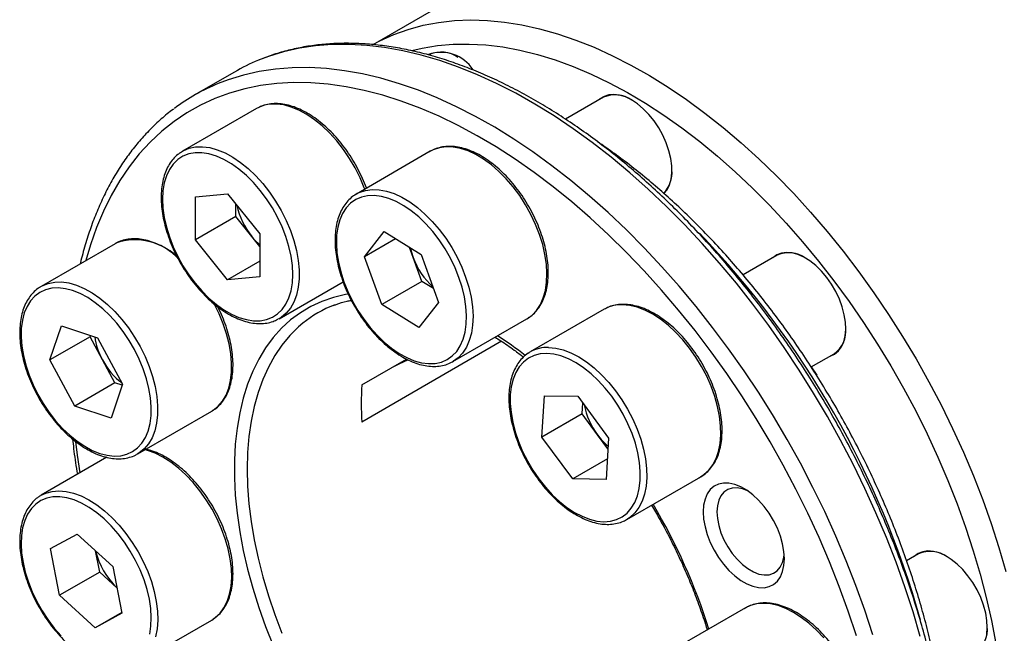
# Model space of a CAD drawing. Header units: millimetres. Extents: x 0 to 314, y 0 to 222.
# Tile 6 of 8: x 241 to 284, y 162 to 189. Entities that reach past the tile are written whole.
import ezdxf

# ---------------------------------------------------------------- set-up
doc = ezdxf.new("R2010")
doc.units = ezdxf.units.MM
doc.layers.add('OUTLINE', color=7, linetype='CONTINUOUS')

msp = doc.modelspace()

# ---------------------------------------------------------------- linework, layer by layer
at = {"layer": 'OUTLINE'}
for p, q in [((267.3016, 194.6087), (256.2623, 188.2359)), ((258.7571, 187.8026), (258.7212, 187.7819)), ((250.1796, 187.0337), (248.4119, 186.0132)), ((266.4011, 185.9209), (264.7347, 184.9589)), ((251.1469, 185.4301), (247.8942, 183.5523)), ((247.8003, 183.493), (247.8942, 183.5523)), ((258.791, 183.5484), (255.5383, 181.6706)), ((248.4634, 181.5492), (249.8777, 181.6757)), ((248.4634, 179.6635), (248.4634, 181.5492)), ((249.8777, 181.6757), (251.2919, 179.9164)), ((255.5383, 181.6706), (255.5734, 181.6902)), ((250.2312, 180.684), (250.2312, 181.2359)), ((250.2312, 180.684), (248.4634, 179.6635)), ((250.9383, 179.8044), (250.2312, 180.684)), ((251.2919, 179.3646), (250.9383, 179.8044)), ((251.2919, 179.9164), (251.2919, 178.0307)), ((255.8897, 178.9162), (256.7551, 180.0158)), ((256.7551, 180.0158), (258.3871, 179.0079)), ((244.9248, 179.4871), (241.6721, 177.6094)), ((244.9562, 179.5047), (244.9248, 179.4871)), ((249.8777, 177.9043), (248.4634, 179.6635)), ((257.2573, 179.7057), (255.8897, 178.9162)), ((258.0408, 178.8829), (257.8819, 179.3199)), ((256.6564, 176.8087), (255.8897, 178.9162)), ((258.4241, 177.8292), (258.0408, 178.8829)), ((258.3871, 179.0079), (259.1537, 176.9003)), ((274.0452, 178.977), (272.5472, 178.1122)), ((251.2919, 178.7207), (249.8777, 177.9043)), ((251.2919, 178.0307), (249.8777, 177.9043)), ((252.1439, 176.1909), (254.9543, 177.8133)), ((258.4241, 177.8292), (256.6564, 176.8087)), ((258.9294, 177.5171), (258.4241, 177.8292)), ((258.2884, 175.8007), (256.6564, 176.8087)), ((259.1537, 176.9003), (258.2884, 175.8007)), ((266.4351, 176.6044), (263.1824, 174.7267)), ((266.4817, 176.6301), (266.4351, 176.6044)), ((242.0582, 174.3771), (242.5629, 175.8792)), ((242.5629, 175.8792), (244.1602, 175.3491)), ((252.1439, 176.1909), (252.0911, 176.1619)), ((259.788, 174.3092), (263.0407, 176.1869)), ((263.0407, 176.1869), (263.1097, 176.2295)), ((243.826, 175.3976), (242.0582, 174.3771)), ((243.826, 175.3976), (243.8449, 175.4538)), ((244.3723, 174.3815), (243.826, 175.3976)), ((244.1602, 175.3491), (245.2529, 173.317)), ((261.9253, 175.1953), (255.7776, 171.6463)), ((275.541, 174.0671), (276.545, 174.6467)), ((243.1509, 172.3449), (242.0582, 174.3771)), ((244.9187, 173.3654), (244.3723, 174.3815)), ((255.7776, 173.2794), (257.7461, 174.4158)), ((259.8055, 174.3195), (259.788, 174.3092)), ((275.5452, 174.0696), (275.787, 173.7036)), ((244.9187, 173.3654), (243.1509, 172.3449)), ((245.2529, 173.317), (244.7482, 171.8149)), ((245.234, 173.2608), (244.9187, 173.3654)), ((263.6981, 170.985), (263.812, 172.8003)), ((263.812, 172.8003), (265.2797, 172.7797)), ((265.2797, 172.7797), (266.6335, 170.9437)), ((265.4658, 172.0055), (265.496, 172.4863)), ((244.7482, 171.8149), (243.1509, 172.3449)), ((245.9218, 170.248), (249.1745, 172.1257)), ((249.1745, 172.1257), (249.1954, 172.138)), ((265.4658, 172.0055), (263.6981, 170.985)), ((266.1427, 171.0875), (265.4658, 172.0055)), ((266.6034, 170.4628), (266.1427, 171.0875)), ((265.0519, 169.1489), (263.6981, 170.985)), ((266.6335, 170.9437), (266.5196, 169.1283)), ((245.9218, 170.248), (245.8698, 170.2194)), ((244.5666, 170.0975), (241.6721, 168.4266)), ((266.5761, 170.0289), (265.0519, 169.1489)), ((266.5196, 169.1283), (265.0519, 169.1489)), ((267.4321, 167.3652), (270.6847, 169.243)), ((241.6414, 168.4083), (241.6721, 168.4266)), ((267.4604, 167.382), (267.4321, 167.3652)), ((242.0858, 166.0902), (243.2605, 166.722)), ((243.2605, 166.722), (244.8302, 165.296)), ((242.4809, 164.0324), (242.0858, 166.0902)), ((244.2486, 165.0529), (244.0693, 165.9873)), ((280.2673, 165.8501), (279.7387, 165.5449)), ((244.2486, 165.0529), (242.4809, 164.0324)), ((245.0096, 164.3616), (244.2486, 165.0529)), ((244.8302, 165.296), (245.2253, 163.2382)), ((244.0506, 162.6064), (242.4809, 164.0324)), ((245.2173, 163.2799), (244.0506, 162.6064)), ((272.6572, 163.4776), (269.4045, 161.5998)), ((245.2253, 163.2382), (244.0506, 162.6064)), ((245.9218, 161.0651), (249.1745, 162.9429)), ((249.1745, 162.9429), (249.2415, 162.9841))]:
    msp.add_line(p, q, dxfattribs=at)
at = {"layer": 'OUTLINE', "flags": 128}
for points in [[(256.2649, 188.2369), (256.5743, 188.4029), (257.181, 188.6804), (257.8132, 188.9089), (258.4693, 189.0879), (259.1479, 189.2169), (259.8472, 189.2957), (260.5659, 189.324), (261.3021, 189.3019), (262.0542, 189.2293), (262.8205, 189.1064), (263.5992, 188.9335), (264.3885, 188.7111), (265.1866, 188.4395), (265.9916, 188.1196), (266.8017, 187.7518), (267.615, 187.3373), (268.4296, 186.8768), (269.2438, 186.3714), (270.0555, 185.8224), (270.8629, 185.2309), (271.6642, 184.5984), (272.4576, 183.9263), (273.2411, 183.2161), (274.0129, 182.4695), (274.7714, 181.6882), (275.5148, 180.874), (276.2412, 180.0288), (276.9492, 179.1545), (277.637, 178.2532), (278.303, 177.3269), (278.9457, 176.3777), (279.5637, 175.4079), (280.1555, 174.4197), (280.7197, 173.4153), (281.2551, 172.3971), (281.7604, 171.3674), (282.2344, 170.3286), (282.676, 169.2831), (283.0844, 168.2333), (283.4584, 167.1815), (283.7972, 166.1304), (284.1001, 165.0822)], [(280.3397, 162.2253), (280.0193, 163.3108), (279.6635, 164.3988), (279.273, 165.4871), (278.8487, 166.5734), (278.3914, 167.6553), (277.9021, 168.7306), (277.3818, 169.7971), (276.8317, 170.8524), (276.2529, 171.8944), (275.6466, 172.921), (275.014, 173.9298), (274.3566, 174.9188), (273.6756, 175.886), (272.9726, 176.8292), (272.249, 177.7466), (271.5063, 178.6361), (270.7461, 179.496), (269.97, 180.3243), (269.1796, 181.1194), (268.3766, 181.8796), (267.5626, 182.6033), (266.7394, 183.2889), (265.9088, 183.935), (265.0724, 184.5403), (264.232, 185.1035), (263.3894, 185.6235), (262.5463, 186.099), (261.7046, 186.5291), (260.866, 186.9129), (260.0322, 187.2497), (259.2051, 187.5386), (258.3863, 187.7791), (257.5776, 187.9707), (256.7807, 188.113), (255.9972, 188.2056), (255.2289, 188.2484), (254.4772, 188.2413), (253.7439, 188.1844), (253.0304, 188.0776), (252.3382, 187.9213), (251.6688, 187.7158), (251.2273, 187.5481)], [(257.9811, 187.978), (258.4276, 188.0824), (259.1003, 188.1935), (259.7932, 188.2545), (260.5047, 188.2651), (261.2332, 188.2255), (261.9769, 188.1356), (262.734, 187.9957), (263.5028, 187.8061), (264.2813, 187.5673), (265.0679, 187.2798), (265.8605, 186.9444), (266.6574, 186.5618), (267.4566, 186.1329), (268.2562, 185.6587), (269.0543, 185.1404), (269.849, 184.5793), (270.6385, 183.9765), (271.4208, 183.3337), (272.1942, 182.6522), (272.9567, 181.9337), (273.7065, 181.18), (274.4419, 180.3928), (275.1612, 179.574), (275.8625, 178.7255), (276.5443, 177.8493), (277.2049, 176.9476), (277.8428, 176.0225), (278.4564, 175.0761), (279.0443, 174.1108), (279.6051, 173.1287), (280.1375, 172.1323), (280.6401, 171.124), (281.1118, 170.106), (281.5515, 169.0809), (281.9581, 168.051), (282.3307, 167.0188), (282.6684, 165.9868), (282.9703, 164.9574), (283.2358, 163.9331), (283.4643, 162.9163), (283.6551, 161.9094)], [(278.2516, 162.2903), (277.8957, 163.3783), (277.5052, 164.4666), (277.0809, 165.5529), (276.6236, 166.6348), (276.1343, 167.7101), (275.6141, 168.7766), (275.064, 169.8319), (274.4851, 170.8739), (273.8788, 171.9004), (273.2463, 172.9093), (272.5888, 173.8983), (271.9079, 174.8655), (271.2049, 175.8087), (270.4812, 176.7261), (269.7385, 177.6156), (268.9783, 178.4755), (268.2022, 179.3038), (267.4118, 180.0989), (266.6088, 180.8591), (265.7948, 181.5827), (264.9717, 182.2684), (264.141, 182.9145), (263.3046, 183.5198), (262.4642, 184.083), (261.6216, 184.6029), (260.7786, 185.0785), (259.9368, 185.5086), (259.0982, 185.8924), (258.2645, 186.2292), (257.4373, 186.5181), (256.6186, 186.7586), (255.8099, 186.9502), (255.0129, 187.0925), (254.2295, 187.1851), (253.4611, 187.2279), (252.7095, 187.2208), (251.9761, 187.1639), (251.2626, 187.0571), (250.5704, 186.9008), (249.9011, 186.6953), (249.4596, 186.5276)], [(277.5296, 162.2516), (277.1706, 163.3347), (276.7766, 164.4177), (276.3486, 165.4982), (275.8875, 166.574), (275.3943, 167.6427), (274.87, 168.7019), (274.3158, 169.7495), (273.7329, 170.783), (273.1225, 171.8003), (272.486, 172.7992), (271.8248, 173.7776), (271.1402, 174.7332), (270.4338, 175.664), (269.7071, 176.568), (268.9616, 177.4433), (268.1991, 178.2879), (267.421, 179.1), (266.6292, 179.8779), (265.8253, 180.6199), (265.0111, 181.3244), (264.1883, 181.9898), (263.3588, 182.6147), (262.5243, 183.1977), (261.6865, 183.7377), (260.8475, 184.2334), (260.0088, 184.6837), (259.1725, 185.0876), (258.3402, 185.4444), (257.5138, 185.7532), (256.6951, 186.0134), (255.8858, 186.2243), (255.0878, 186.3856), (254.3026, 186.4968), (253.5321, 186.5578), (252.7779, 186.5685), (252.0416, 186.5287), (251.3249, 186.4385), (250.6292, 186.2983), (249.9561, 186.1082), (249.3071, 185.8687), (248.6835, 185.5803), (248.0867, 185.2436), (247.518, 184.8594), (246.9786, 184.4285), (246.4697, 183.9518), (245.9924, 183.4304), (245.5477, 182.8653), (245.1366, 182.2579), (244.76, 181.6094), (244.4187, 180.9212), (244.1135, 180.1948), (243.8449, 179.4318), (243.6437, 178.7475)], [(269.0671, 181.6892), (269.2025, 181.8561), (269.3108, 182.071), (269.3825, 182.3224), (269.4162, 182.6048), (269.411, 182.912), (269.3671, 183.2374), (269.2854, 183.5739), (269.1677, 183.9141), (269.0166, 184.2506), (268.8354, 184.5761), (268.628, 184.8836), (268.399, 185.1662), (268.1532, 185.4179), (267.8961, 185.6332), (267.6334, 185.8074), (267.3706, 185.9366), (267.1135, 186.0181), (266.8677, 186.0502), (266.6387, 186.032), (266.4313, 185.964), (266.2501, 185.8477), (266.2062, 185.8084)], [(251.214, 185.4664), (251.1773, 185.4471), (251.1469, 185.4301)], [(255.9109, 181.8857), (255.8885, 181.9452), (255.703, 182.3856), (255.4858, 182.8177), (255.2398, 183.2359), (254.968, 183.6348), (254.6742, 184.009), (254.3621, 184.3538), (254.0357, 184.6646), (253.6995, 184.9374), (253.3576, 185.1687), (253.0146, 185.3554), (252.675, 185.4951), (252.3431, 185.5859), (252.0234, 185.6267), (251.7199, 185.617), (251.4366, 185.5569), (251.214, 185.4664)], [(247.8942, 183.5523), (247.9246, 183.5694), (248.184, 183.6791), (248.4672, 183.7393), (248.7707, 183.749), (249.0904, 183.7082), (249.4223, 183.6173), (249.7619, 183.4776), (250.1049, 183.291), (250.4468, 183.0597), (250.7831, 182.7869), (251.1094, 182.476), (251.4215, 182.1313), (251.7153, 181.757), (251.9871, 181.3582), (252.2331, 180.94), (252.4503, 180.5079), (252.6358, 180.0674), (252.7872, 179.6245), (252.9025, 179.1847), (252.9803, 178.7539), (253.0194, 178.3377), (253.0194, 177.9415), (252.9803, 177.5704), (252.9025, 177.2293), (252.7872, 176.9227), (252.6358, 176.6545), (252.4503, 176.4283), (252.2331, 176.2469), (252.1439, 176.1909)], [(263.4644, 176.5574), (263.6293, 176.8097), (263.7589, 177.1018), (263.8513, 177.43), (263.9056, 177.7899), (263.9208, 178.177), (263.8969, 178.5861), (263.8341, 179.0118), (263.7332, 179.4488), (263.5957, 179.8912), (263.4232, 180.3333), (263.218, 180.7693), (262.9828, 181.1936), (262.7206, 181.6006), (262.4349, 181.985), (262.1294, 182.3418), (261.8081, 182.6663), (261.4752, 182.9544), (261.135, 183.2022), (260.7919, 183.4065), (260.4504, 183.5648), (260.115, 183.6748), (259.7901, 183.7351), (259.4798, 183.7451), (259.1882, 183.7045), (258.9192, 183.6139), (258.791, 183.5484)], [(247.0139, 181.4432), (247.0332, 181.0481), (247.0911, 180.636), (247.1866, 180.2124), (247.3185, 179.7832), (247.485, 179.354), (247.6839, 178.9307), (247.9124, 178.5191), (248.1675, 178.1246), (248.4458, 177.7526), (248.7434, 177.4083), (249.0563, 177.0961), (249.3804, 176.8203), (249.7111, 176.5847), (250.0442, 176.3925), (250.3749, 176.2461), (250.699, 176.1478), (251.0119, 176.0986), (251.3095, 176.0994), (251.5878, 176.1501), (251.8429, 176.25), (252.0714, 176.3978), (252.2703, 176.5915), (252.4368, 176.8284), (252.5687, 177.1054), (252.6642, 177.4187), (252.7221, 177.764), (252.7414, 178.1367), (252.7221, 178.5318), (252.6642, 178.944), (252.5687, 179.3675), (252.4368, 179.7968), (252.2703, 180.2259), (252.0714, 180.6492), (251.8429, 181.0609), (251.5878, 181.4553), (251.3095, 181.8273), (251.0119, 182.1717), (250.699, 182.4839), (250.3749, 182.7596), (250.0442, 182.9952), (249.7111, 183.1875), (249.3804, 183.3338), (249.0563, 183.4322), (248.7434, 183.4813), (248.4458, 183.4805), (248.1675, 183.4298), (247.9124, 183.3299), (247.6839, 183.1821), (247.485, 182.9884), (247.3185, 182.7515), (247.1866, 182.4746), (247.0911, 182.1613), (247.0332, 181.8159), (247.0139, 181.4432)], [(259.9504, 174.7538), (260.1101, 174.999), (260.2349, 175.2836), (260.3229, 175.6036), (260.3731, 175.9548), (260.3847, 176.3324), (260.3576, 176.7314), (260.2922, 177.1462), (260.1893, 177.5714), (260.0503, 178.0011), (259.8771, 178.4296), (259.6721, 178.851), (259.438, 179.2596), (259.1779, 179.65), (258.8955, 180.0168), (258.5945, 180.3552), (258.279, 180.6604), (257.9533, 180.9284), (257.6217, 181.1556), (257.2887, 181.3388), (256.9589, 181.4757), (256.6368, 181.5643), (256.3266, 181.6035), (256.0325, 181.5927), (255.7586, 181.532), (255.5085, 181.4224), (255.2857, 181.2653), (255.0931, 181.0627), (254.9333, 180.8175), (254.8086, 180.533), (254.7205, 180.2129), (254.6703, 179.8617), (254.6587, 179.4841), (254.6858, 179.0852), (254.7513, 178.6703), (254.8542, 178.2452), (254.9932, 177.8154), (255.1663, 177.387), (255.3714, 176.9656), (255.6055, 176.5569), (255.8655, 176.1665), (256.1479, 175.7997), (256.4489, 175.4614), (256.7644, 175.1562), (257.0902, 174.8882), (257.4218, 174.661), (257.7547, 174.4777), (258.0845, 174.3409), (258.4067, 174.2523), (258.7169, 174.2131), (259.0109, 174.2239), (259.2848, 174.2845), (259.5349, 174.3941), (259.7578, 174.5513), (259.9504, 174.7538)], [(255.5734, 181.6902), (255.6665, 181.7362), (255.9355, 181.8268), (256.2271, 181.8674), (256.5374, 181.8574), (256.8623, 181.797), (257.1977, 181.687), (257.5392, 181.5288), (257.8823, 181.3245), (258.2225, 181.0766), (258.5555, 180.7886), (258.8768, 180.4641), (259.1822, 180.1073), (259.4679, 179.7229), (259.7301, 179.3159), (259.9653, 178.8916), (260.1705, 178.4556), (260.343, 178.0135), (260.4805, 177.5711), (260.5814, 177.1341), (260.6442, 176.7083), (260.6681, 176.2992), (260.6529, 175.9122), (260.5987, 175.5522), (260.5062, 175.2241), (260.3766, 174.9319), (260.2117, 174.6797)], [(257.9236, 179.2942), (257.9648, 179.1216), (258.0408, 178.8829)], [(276.3501, 174.5342), (276.3759, 174.5421), (276.5711, 174.6338), (276.7381, 174.7728), (276.8733, 174.9559), (276.9738, 175.1792), (277.0373, 175.4379), (277.0624, 175.7263), (277.0487, 176.0381), (276.9964, 176.3665), (276.9067, 176.7044), (276.7814, 177.0445), (276.6234, 177.3792), (276.4361, 177.7014), (276.2236, 178.0039), (275.9904, 178.2803), (275.7417, 178.5244), (275.4829, 178.7311), (275.2196, 178.8957), (274.9576, 179.0147), (274.7025, 179.0855), (274.46, 179.1065), (274.2353, 179.0774), (274.0332, 178.9986), (273.8583, 178.872), (273.8503, 178.8644)], [(245.7838, 174.8312), (245.5469, 175.2383), (245.2845, 175.6266), (245, 175.9908), (244.6974, 176.326), (244.3806, 176.6277), (244.0541, 176.8917), (243.7222, 177.1147), (243.3894, 177.2934), (243.0601, 177.4255), (242.739, 177.5092), (242.4302, 177.5434), (242.138, 177.5276), (241.8663, 177.462), (241.6188, 177.3476), (241.3989, 177.1858), (241.2094, 176.9788), (241.0531, 176.7295), (240.9319, 176.4413), (240.8476, 176.1179), (240.8013, 175.7638), (240.7935, 175.3838), (240.8245, 174.9831), (240.8937, 174.5669), (241.0003, 174.1411), (241.1428, 173.7112), (241.3193, 173.2832), (241.5273, 172.8628), (241.7642, 172.4557), (242.0266, 172.0675), (242.3111, 171.7033), (242.6137, 171.3681), (242.9305, 171.0664), (243.257, 170.8023), (243.5889, 170.5794), (243.9217, 170.4007), (244.251, 170.2686), (244.5721, 170.1849), (244.8809, 170.1507), (245.1731, 170.1665), (245.4448, 170.232), (245.6923, 170.3465), (245.9122, 170.5083), (246.1017, 170.7152), (246.258, 170.9645), (246.3792, 171.2528), (246.4635, 171.5762), (246.5098, 171.9302), (246.5176, 172.3102), (246.4866, 172.711), (246.4174, 173.1271), (246.3108, 173.553), (246.1683, 173.9828), (245.9918, 174.4109), (245.7838, 174.8312)], [(241.6632, 177.6042), (241.7231, 177.6374), (241.9846, 177.7431), (242.2697, 177.7991), (242.5746, 177.8046), (242.8956, 177.7595), (243.2282, 177.6646), (243.5683, 177.5209), (243.9114, 177.3304), (244.253, 177.0956), (244.5886, 176.8194), (244.9139, 176.5056), (245.2246, 176.1582), (245.5168, 175.7817), (245.7865, 175.3811), (246.0303, 174.9615)], [(255.1823, 177.2711), (255.0583, 177.2495), (254.5255, 177.124), (254.0162, 176.949), (253.532, 176.7251), (253.0747, 176.4531), (252.6461, 176.1339), (252.2475, 175.7689), (251.8805, 175.3591), (251.5463, 174.9062), (251.2462, 174.4116), (250.9812, 173.8773), (250.7523, 173.3051), (250.5602, 172.697), (250.4058, 172.0553), (250.2894, 171.3822), (250.2117, 170.6801), (250.1727, 169.9516), (250.1727, 169.1992), (250.2117, 168.4257), (250.2894, 167.6338), (250.4058, 166.8264), (250.5602, 166.0063), (250.7523, 165.1765), (250.9812, 164.34), (251.2462, 163.4997), (251.5463, 162.6587), (251.8805, 161.8199)], [(249.1954, 172.138), (249.2443, 172.1687), (249.464, 172.3462), (249.6522, 172.5688), (249.8066, 172.8336), (249.9249, 173.1372), (250.0058, 173.4756), (250.0482, 173.8443), (250.0515, 174.2386), (250.0156, 174.6534), (249.9411, 175.0832), (249.8288, 175.5224), (249.6804, 175.9653), (249.4976, 176.4062), (249.283, 176.8392)], [(270.6847, 169.243), (270.8248, 169.3353), (271.0352, 169.5269), (271.2134, 169.7627), (271.3569, 170.0397), (271.4639, 170.3544), (271.5332, 170.7025), (271.5636, 171.0796), (271.5549, 171.4807), (271.5071, 171.9007), (271.421, 172.3339), (271.2975, 172.7749), (271.1383, 173.2178), (270.9456, 173.6569), (270.7217, 174.0864), (270.4696, 174.5008), (270.1927, 174.8946), (269.8944, 175.2627), (269.5788, 175.6003), (269.2499, 175.903), (268.912, 176.1669), (268.5695, 176.3885), (268.2268, 176.5649), (267.8885, 176.6939), (267.559, 176.7737), (267.2425, 176.8033)], [(263.1097, 176.2295), (263.2663, 176.3483), (263.4644, 176.5574)], [(253.1859, 175.9952), (252.9908, 175.8288), (252.611, 175.452), (252.2632, 175.0316), (251.9484, 174.5688), (251.6679, 174.0655), (251.4228, 173.5235), (251.2138, 172.9448), (251.0417, 172.3314), (250.9072, 171.6857), (250.8108, 171.0099), (250.7529, 170.3066), (250.7335, 169.5782), (250.7529, 168.8275), (250.8108, 168.0572), (250.9072, 167.2701), (251.0417, 166.4691), (251.2138, 165.6571), (251.4228, 164.8371), (251.6679, 164.012), (251.9484, 163.1849), (252.2632, 162.3587)], [(246.0303, 174.9615), (246.2449, 174.5285), (246.4277, 174.0876), (246.5761, 173.6447), (246.6884, 173.2054), (246.7629, 172.7757), (246.7988, 172.3609), (246.7955, 171.9666), (246.7531, 171.5978), (246.6723, 171.2595), (246.5539, 170.9559), (246.3996, 170.6911), (246.2113, 170.4685), (245.9916, 170.291), (245.9218, 170.248)], [(260.2117, 174.6797), (260.0136, 174.4706), (259.8055, 174.3195)], [(263.9104, 174.6613), (263.6201, 174.6406), (263.3506, 174.57), (263.1058, 174.4508), (262.8887, 174.2844), (262.7025, 174.073), (262.5496, 173.8197), (262.4321, 173.5277), (262.3515, 173.2011), (262.309, 172.8442), (262.3051, 172.4619), (262.3399, 172.0593), (262.413, 171.642), (262.5232, 171.2154), (262.6692, 170.7855), (262.849, 170.358), (263.06, 169.9387), (263.2996, 169.5333), (263.5644, 169.1472), (263.8508, 168.7857), (264.1551, 168.4536), (264.473, 168.1555), (264.8003, 167.8954), (265.1325, 167.6768), (265.4651, 167.5026), (265.7938, 167.3753), (266.1139, 167.2965), (266.4212, 167.2673), (266.7115, 167.2881), (266.981, 167.3586), (267.2258, 167.4779), (267.4429, 167.6443), (267.6291, 167.8556), (267.782, 168.1089), (267.8995, 168.4009), (267.9801, 168.7275), (268.0226, 169.0844), (268.0265, 169.4667), (267.9917, 169.8693), (267.9186, 170.2867), (267.8084, 170.7132), (267.6624, 171.1431), (267.4827, 171.5706), (267.2716, 171.9899), (267.032, 172.3954), (266.7672, 172.7815), (266.4808, 173.143), (266.1765, 173.475), (265.8586, 173.7731), (265.5313, 174.0332), (265.1991, 174.2518), (264.8665, 174.426), (264.5378, 174.5533), (264.2177, 174.6321), (263.9104, 174.6613)], [(263.1345, 174.6977), (263.1588, 174.7127), (263.1824, 174.7267)], [(263.9898, 174.9256), (264.3063, 174.8959), (264.6358, 174.8161), (264.9741, 174.6872), (265.3168, 174.5107), (265.6593, 174.2891), (265.9972, 174.0253), (266.3261, 173.7225), (266.6417, 173.3849), (266.94, 173.0168), (267.2169, 172.623), (267.469, 172.2087), (267.6929, 171.7792), (267.8856, 171.3401), (268.0448, 170.8972), (268.1683, 170.4562), (268.2544, 170.0229), (268.3022, 169.603), (268.3109, 169.2019), (268.2805, 168.8248), (268.2113, 168.4766), (268.1042, 168.162), (267.9607, 167.885), (267.7825, 167.6491), (267.5721, 167.4576), (267.4604, 167.382)], [(257.2161, 174.1098), (257.4214, 174.2067), (257.8029, 174.3869)], [(243.1919, 170.7879), (243.2647, 170.1864), (243.3769, 169.4107)], [(249.2415, 162.9841), (249.3333, 163.0494), (249.5411, 163.2447), (249.7164, 163.4841), (249.857, 163.7645), (249.9609, 164.0821), (250.0269, 164.4328), (250.0541, 164.8121), (250.0421, 165.215), (249.9912, 165.6362), (249.9018, 166.0704), (249.7753, 166.5117), (249.6133, 166.9545), (249.4178, 167.393), (249.1915, 167.8215), (248.9372, 168.2343), (248.6583, 168.6262), (248.3585, 168.9919), (248.0416, 169.3268), (247.7117, 169.6264), (247.3733, 169.8869), (247.0306, 170.1048), (246.6882, 170.2774), (246.3504, 170.4023), (246.2416, 170.4326)], [(274.363, 165.6353), (274.3431, 165.9541), (274.2837, 166.2888), (274.1862, 166.632), (274.0528, 166.9758), (273.8864, 167.3128), (273.6908, 167.6353), (273.4703, 167.9362), (273.2299, 168.2087), (272.9749, 168.4467), (272.711, 168.645), (272.4441, 168.7991), (272.1803, 168.9055), (271.9253, 168.9618), (271.6848, 168.9669), (271.4644, 168.9206), (271.2687, 168.824), (271.1024, 168.6791), (270.9689, 168.4892), (270.8714, 168.2587), (270.8121, 167.9925), (270.7921, 167.6967), (270.8121, 167.3779), (270.8714, 167.0432), (270.9689, 166.7001), (271.1024, 166.3562), (271.2687, 166.0192), (271.4644, 165.6967), (271.6848, 165.3958), (271.9253, 165.1233), (272.1803, 164.8853), (272.4441, 164.6871), (272.711, 164.533), (272.9749, 164.4266), (273.2299, 164.3702), (273.4703, 164.3651), (273.6908, 164.4114), (273.8864, 164.5081), (274.0528, 164.653), (274.1862, 164.8428), (274.2837, 165.0734), (274.3431, 165.3395), (274.363, 165.6353)], [(241.6721, 168.4266), (241.8799, 168.525), (242.1562, 168.6005), (242.4539, 168.6256), (242.7691, 168.6002), (243.0977, 168.5246), (243.4355, 168.3996), (243.7779, 168.2271), (244.1206, 168.0091), (244.459, 167.7487), (244.7889, 167.449), (245.1058, 167.1142), (245.4056, 166.7484), (245.6845, 166.3566), (245.9388, 165.9437), (246.1651, 165.5153), (246.3606, 165.0768), (246.5226, 164.634), (246.6491, 164.1926), (246.7385, 163.7585), (246.7895, 163.3372), (246.8014, 162.9343), (246.7742, 162.555), (246.7082, 162.2043)], [(272.735, 168.6289), (272.5136, 168.7122), (272.2816, 168.7542), (272.0659, 168.7439), (271.8724, 168.6817), (271.7063, 168.5692), (271.5721, 168.4095), (271.4736, 168.2071), (271.4134, 167.9673), (271.3932, 167.6967), (271.4134, 167.4028), (271.4736, 167.0935), (271.5721, 166.7773), (271.7063, 166.4628), (271.8724, 166.1585), (272.0659, 165.8729), (272.2816, 165.6135), (272.5136, 165.3877), (272.7555, 165.2014), (273.0007, 165.0598), (273.2426, 164.9668), (273.4746, 164.9249), (273.6903, 164.9351), (273.8838, 164.9974), (274.0499, 165.1098), (274.184, 165.2695), (274.2825, 165.472), (274.3428, 165.7117), (274.3561, 165.8208)], [(246.4496, 162.3261), (246.5036, 162.6744), (246.5191, 163.0496), (246.4959, 163.4466), (246.4343, 163.8601), (246.335, 164.2845), (246.1996, 164.714), (246.0297, 165.1429), (245.8278, 165.5652), (245.5964, 165.9754), (245.3388, 166.3679), (245.0585, 166.7373), (244.7592, 167.0787), (244.4449, 167.3874), (244.12, 167.6593), (243.7888, 167.8907), (243.4558, 168.0785), (243.1255, 168.2201), (242.8023, 168.3136), (242.4907, 168.3577), (242.1949, 168.3519), (241.9188, 168.2963), (241.6662, 168.1915), (241.4405, 168.039), (241.2447, 167.8409), (241.0816, 167.5998), (240.9533, 167.319), (240.8615, 167.0023), (240.8075, 166.654), (240.792, 166.2788), (240.8152, 165.8818), (240.8768, 165.4683), (240.9761, 165.0439), (241.1115, 164.6144), (241.2814, 164.1855), (241.4833, 163.7632), (241.7147, 163.353), (241.9723, 162.9605), (242.2526, 162.5911), (242.5519, 162.2497)], [(283.261, 162.3214), (283.2847, 162.6108), (283.2696, 162.9234), (283.2158, 163.2523), (283.1247, 163.5904), (282.9982, 163.9304), (282.839, 164.2648), (282.6506, 164.5863), (282.4372, 164.888), (282.2034, 165.1633), (281.9542, 165.4061), (281.6951, 165.6112), (281.4318, 165.7742), (281.1699, 165.8914), (280.9152, 165.9603), (280.6733, 165.9795), (280.4493, 165.9484), (280.2482, 165.8679), (280.0744, 165.7395), (280.0724, 165.7376)], [(276.0908, 162.1652), (275.7739, 162.5001), (275.4441, 162.7997), (275.1056, 163.0602), (274.7629, 163.2781), (274.4205, 163.4506), (274.0828, 163.5756), (273.7542, 163.6512), (273.439, 163.6766), (273.1413, 163.6515), (272.865, 163.5761), (272.6572, 163.4776)]]:
    msp.add_lwpolyline(points, dxfattribs=at)
at = {"layer": 'OUTLINE'}
for centre, radius, start, end in [((254.536, 179.4845), 8.716, 112.30937, 119.98742), ((259.2574, 186.1894), 1.7046, 33.61618, 108.7864), ((259.2724, 186.6331), 1.278, 54.89821, 113.7788), ((252.7612, 178.4793), 8.6992, 112.30504, 126.93737), ((266.9164, 184.7514), 1.278, 54.89817, 113.77897), ((268.0515, 182.6389), 1.3707, 316.89923, 4.031), ((253.4982, 181.8781), 3.2944, 192.30867, 219.00936), ((253.2056, 181.6109), 2.899, 218.54656, 228.68907), ((241.7287, 152.1381), 40.1002, 15.63036, 43.89814), ((245.8152, 177.0901), 2.5629, 41.69348, 109.58312), ((261.1209, 179.9864), 3.2718, 199.70941, 227.43159), ((274.5605, 177.8075), 1.278, 54.89821, 113.7788), ((256.3544, 172.0916), 5.0276, 110.89443, 129.06508), ((267.197, 175.2451), 1.5588, 88.32648, 117.31577), ((247.0287, 175.8446), 3.0326, 188.57673, 208.84585), ((252.4367, 161.1579), 17.0514, 51.89818, 56.89625), ((275.8333, 175.6582), 1.2368, 305.13163, 6.1805), ((263.9434, 173.3756), 1.5506, 88.28452, 119.3914), ((247.0871, 175.7932), 3.0599, 207.47495, 232.59279), ((269.8898, 172.4628), 14.1358, 176.68853, 183.31147), ((268.7407, 173.0314), 3.2448, 191.16543, 216.80592), ((268.553, 172.8462), 2.9837, 216.11723, 229.3868), ((246.5973, 154.8922), 25.6149, 17.38395, 30.86015), ((247.2837, 166.7587), 3.3039, 193.53958, 226.50422), ((280.7826, 164.6806), 1.278, 54.8981, 113.77901), ((282.0554, 162.5313), 1.2368, 305.13178, 6.18036)]:
    msp.add_arc(centre, radius, start, end, dxfattribs=at)
for points, knots in [([(296.5018, 164.7642), (296.4979, 164.9249), (296.4868, 165.39), (296.4409, 166.1728), (296.3527, 167.116), (296.2289, 168.0728), (296.0703, 169.0409), (295.8772, 170.0185), (295.6501, 171.0035), (295.3896, 171.9939), (295.0961, 172.9878), (294.7705, 173.9832), (294.4133, 174.9782), (294.0253, 175.9706), (293.6074, 176.9585), (293.1604, 177.94), (292.6852, 178.9131), (292.1829, 179.8757), (291.6543, 180.8261), (291.1007, 181.7622), (290.5231, 182.6821), (289.9227, 183.5841), (289.3006, 184.4662), (288.6581, 185.3268), (287.9966, 186.164), (287.3172, 186.9761), (286.6214, 187.7615), (285.9105, 188.5186), (285.1858, 189.2458), (284.4489, 189.9416), (283.701, 190.6046), (282.9437, 191.2333), (282.1785, 191.8265), (281.4067, 192.3829), (280.6299, 192.9011), (279.8497, 193.3802), (279.0674, 193.819), (278.2847, 194.2164), (277.5031, 194.5714), (276.7243, 194.8833), (275.9499, 195.1511), (275.1816, 195.3741), (274.421, 195.5517), (273.67, 195.6834), (272.9303, 195.7688), (272.2038, 195.8077), (271.4921, 195.8001), (270.7971, 195.7461), (270.1204, 195.646), (269.4637, 195.5002), (268.8279, 195.31), (268.2159, 195.0733), (267.7091, 194.8402), (267.4167, 194.669), (267.3113, 194.6073)], [0, 0, 0, 0, 0.0103869, 0.0300572, 0.0497222, 0.0693812, 0.0890334, 0.1086784, 0.1283163, 0.1479472, 0.1675715, 0.1871898, 0.2068025, 0.2264105, 0.2460144, 0.2656149, 0.2852128, 0.304809, 0.3244042, 0.3439991, 0.3635946, 0.3831912, 0.4027897, 0.422391, 0.4419958, 0.461605, 0.4812193, 0.5008395, 0.5204663, 0.5401004, 0.5597423, 0.5793924, 0.5990512, 0.6187187, 0.6383945, 0.6580782, 0.6777685, 0.6974635, 0.7171604, 0.7368543, 0.7565399, 0.7762107, 0.7958586, 0.8154746, 0.8350483, 0.8545695, 0.8740282, 0.8934163, 0.9127286, 0.931964, 0.9511262, 0.9702242, 0.9892721, 1, 1, 1, 1]), ([(281.7098, 154.1073), (281.7088, 154.2717), (281.7059, 154.7481), (281.6741, 155.5508), (281.6028, 156.5194), (281.496, 157.5032), (281.3544, 158.4999), (281.1783, 159.5078), (280.9681, 160.5249), (280.7242, 161.5495), (280.4471, 162.5794), (280.1373, 163.6129), (279.7956, 164.648), (279.4224, 165.6827), (279.0186, 166.7151), (278.585, 167.7434), (278.1222, 168.7655), (277.6314, 169.7795), (277.1133, 170.7837), (276.5689, 171.776), (275.9994, 172.7546), (275.4056, 173.7176), (274.7888, 174.6634), (274.1502, 175.59), (273.4908, 176.4958), (272.8119, 177.379), (272.1149, 178.238), (271.4009, 179.0711), (270.6713, 179.8768), (269.9274, 180.6535), (269.1706, 181.3999), (268.4024, 182.1143), (267.6241, 182.7956), (266.837, 183.4423), (266.0428, 184.0532), (265.2428, 184.6272), (264.4385, 185.1631), (263.6314, 185.6597), (262.8229, 186.1163), (262.0145, 186.5317), (261.2078, 186.9051), (260.4043, 187.2358), (259.6056, 187.5229), (258.8131, 187.7659), (258.0284, 187.9641), (257.2532, 188.1172), (256.489, 188.2247), (255.7374, 188.2864), (255, 188.3023), (254.2784, 188.2723), (253.5742, 188.1963), (252.8884, 188.0756), (252.2239, 187.9074), (251.6835, 187.737), (251.3736, 187.606), (251.27, 187.5622)], [0, 0, 0, 0, 0.0101578, 0.029423, 0.0486859, 0.0679459, 0.0872022, 0.1064547, 0.1257033, 0.1449479, 0.1641887, 0.1834261, 0.2026601, 0.2218912, 0.2411198, 0.2603461, 0.2795706, 0.2987936, 0.3180156, 0.337237, 0.3564582, 0.3756796, 0.3949014, 0.4141241, 0.4333481, 0.4525739, 0.4718018, 0.4910322, 0.5102655, 0.5295022, 0.5487426, 0.5679869, 0.5872355, 0.6064887, 0.6257465, 0.6450091, 0.6642761, 0.6835475, 0.7028224, 0.7221002, 0.7413794, 0.7606576, 0.7799323, 0.7992001, 0.8184572, 0.837699, 0.8569201, 0.876115, 0.8952779, 0.9144037, 0.9334882, 0.9525288, 0.9715257, 0.9904817, 1, 1, 1, 1]), ([(247.5005, 185.4095), (247.4926, 185.404), (247.3022, 185.271), (246.9537, 184.9722), (246.4584, 184.5108), (245.9945, 184.0047), (245.559, 183.4609), (245.1538, 182.8787), (244.7796, 182.2593), (244.4369, 181.604), (244.127, 180.9137), (243.8491, 180.1908), (243.609, 179.4327), (243.4582, 178.9022), (243.3975, 178.6172), (243.3946, 178.6038)], [0, 0, 0, 0, 0.0038715, 0.093249, 0.182707, 0.2722941, 0.3620477, 0.4519918, 0.5421367, 0.6324796, 0.7230078, 0.8137017, 0.9045369, 0.9954878, 1, 1, 1, 1]), ([(255.9819, 181.9267), (255.9803, 181.9314), (255.9327, 182.0757), (255.81, 182.3585), (255.6137, 182.7691), (255.387, 183.1679), (255.137, 183.5505), (254.8655, 183.9125), (254.5756, 184.2498), (254.2705, 184.5585), (253.9535, 184.835), (253.6278, 185.0761), (253.297, 185.2787), (252.9645, 185.44), (252.6339, 185.5577), (252.3094, 185.6296), (251.9951, 185.6547), (251.6965, 185.6308), (251.436, 185.5703), (251.2869, 185.4974), (251.2225, 185.4659)], [0, 0, 0, 0, 0.0019993, 0.061596, 0.1211598, 0.1807088, 0.2402625, 0.299835, 0.3594455, 0.4191143, 0.4788599, 0.5386978, 0.5986349, 0.6586595, 0.7187147, 0.7786612, 0.8382988, 0.8973822, 0.9557257, 1, 1, 1, 1]), ([(263.5016, 176.5895), (263.5337, 176.6326), (263.6239, 176.7539), (263.7466, 176.9815), (263.8588, 177.2796), (263.936, 177.6087), (263.9778, 177.9645), (263.9835, 178.3429), (263.9532, 178.7389), (263.8873, 179.1477), (263.787, 179.5644), (263.6537, 179.9843), (263.4889, 180.4027), (263.2947, 180.8148), (263.0734, 181.2161), (262.8274, 181.6019), (262.5595, 181.9679), (262.2726, 182.3099), (261.97, 182.624), (261.6549, 182.9065), (261.3305, 183.1541), (261.0003, 183.3638), (260.6678, 183.5327), (260.3367, 183.6583), (260.0107, 183.7386), (259.6945, 183.7717), (259.3919, 183.758), (259.1097, 183.6943), (258.897, 183.615), (258.7889, 183.5425), (258.7584, 183.5221)], [0, 0, 0, 0, 0.0200164, 0.0562834, 0.0928471, 0.1297903, 0.1669899, 0.2043218, 0.2416917, 0.2790413, 0.3163545, 0.3536296, 0.3908726, 0.4280931, 0.4653023, 0.5025122, 0.5397323, 0.576974, 0.6142498, 0.6515717, 0.6889498, 0.7263897, 0.7638869, 0.8014141, 0.8388909, 0.8762, 0.9131901, 0.9497317, 0.9858052, 1, 1, 1, 1]), ([(281.4964, 157.4478), (281.4838, 157.6254), (281.4491, 158.113), (281.3533, 158.9272), (281.213, 159.8866), (281.0365, 160.8575), (280.8264, 161.8369), (280.5826, 162.8232), (280.3058, 163.8143), (279.9965, 164.8082), (279.6555, 165.8029), (279.2834, 166.7963), (278.881, 167.7865), (278.4491, 168.7715), (277.9887, 169.7493), (277.5006, 170.7178), (276.9859, 171.6752), (276.4457, 172.6194), (275.881, 173.5486), (275.2929, 174.4609), (274.6828, 175.3544), (274.0517, 176.2273), (273.401, 177.0778), (272.7319, 177.9042), (272.0459, 178.7048), (271.3443, 179.4779), (270.6284, 180.222), (269.8998, 180.9355), (269.1598, 181.6169), (268.4099, 182.2651), (267.6515, 182.8777), (266.896, 183.4501), (266.3914, 183.798), (266.1438, 183.9687)], [0, 0, 0, 0, 0.0187955, 0.0515851, 0.0843677, 0.117143, 0.1499107, 0.1826709, 0.2154241, 0.2481707, 0.2809112, 0.3136464, 0.346377, 0.3791036, 0.4118272, 0.4445485, 0.4772683, 0.5099875, 0.5427068, 0.5754268, 0.6081484, 0.6408724, 0.6735996, 0.7063309, 0.7390669, 0.7718086, 0.8045567, 0.8373119, 0.8700749, 0.9028463, 0.9356264, 0.9684155, 1, 1, 1, 1]), ([(247.7947, 183.4823), (247.7566, 183.4575), (247.641, 183.3826), (247.4774, 183.2133), (247.3055, 182.9802), (247.1667, 182.7094), (247.0606, 182.406), (246.9896, 182.072), (246.9588, 181.774), (246.9562, 181.5866), (246.9553, 181.5248)], [0, 0, 0, 0, 0.0691413, 0.2092959, 0.3501347, 0.4924418, 0.6364371, 0.7818493, 0.9281815, 1, 1, 1, 1]), ([(246.9553, 181.5248), (246.9563, 181.4571), (246.9593, 181.2612), (246.9917, 180.9244), (247.0637, 180.5139), (247.1704, 180.0962), (247.3098, 179.6762), (247.4802, 179.2587), (247.6797, 178.8482), (247.9059, 178.4495), (248.1562, 178.0671), (248.4279, 177.7053), (248.7179, 177.3683), (249.0231, 177.0598), (249.3402, 176.7836), (249.666, 176.5429), (249.9968, 176.3407), (250.3294, 176.1797), (250.6599, 176.0624), (250.9843, 175.9909), (251.2985, 175.9662), (251.597, 175.9905), (251.8622, 176.053), (252.0156, 176.1285), (252.0843, 176.1624)], [0, 0, 0, 0, 0.0248676, 0.0718988, 0.1188976, 0.1658491, 0.2127534, 0.2596195, 0.3064597, 0.3532885, 0.4001211, 0.4469686, 0.4938461, 0.5407695, 0.5877535, 0.6348102, 0.6819449, 0.7291483, 0.7763749, 0.8235149, 0.8704102, 0.9168682, 0.9627435, 1, 1, 1, 1]), ([(255.5777, 181.6903), (255.5051, 181.6475), (255.3531, 181.5579), (255.1546, 181.3703), (254.9779, 181.1428), (254.8332, 180.8785), (254.7211, 180.5807), (254.6435, 180.252), (254.6014, 179.8963), (254.5954, 179.5181), (254.6254, 179.1222), (254.6909, 178.7135), (254.7909, 178.2969), (254.924, 177.877), (255.0885, 177.4586), (255.2824, 177.0463), (255.5035, 176.645), (255.7493, 176.259), (256.0171, 175.8928), (256.3037, 175.5506), (256.6062, 175.2363), (256.9212, 174.9534), (257.2455, 174.7055), (257.5757, 174.4955), (257.9082, 174.3262), (258.2394, 174.2002), (258.5654, 174.1195), (258.8818, 174.0859), (259.1845, 174.0992), (259.4668, 174.1627), (259.6747, 174.239), (259.7782, 174.3079), (259.8041, 174.3251)], [0, 0, 0, 0, 0.03010908, 0.06307342, 0.09615507, 0.12955813, 0.16335888, 0.19751027, 0.23189989, 0.26641261, 0.30096123, 0.3354914, 0.36998786, 0.40444901, 0.43888051, 0.47329113, 0.50769113, 0.54209171, 0.57650175, 0.61093157, 0.6453928, 0.67989656, 0.71445225, 0.74906502, 0.7837308, 0.81842494, 0.85307315, 0.88756756, 0.92176816, 0.95555506, 0.9889086, 1, 1, 1, 1]), ([(247.6314, 178.9586), (247.5912, 178.9907), (247.4434, 179.1086), (247.1812, 179.2735), (246.8492, 179.4503), (246.5175, 179.5817), (246.1906, 179.6688), (245.8727, 179.7086), (245.5677, 179.7018), (245.2829, 179.6442), (245.0797, 179.5762), (244.981, 179.5146), (244.9615, 179.5024)], [0, 0, 0, 0, 0.04384, 0.1608155, 0.2779754, 0.3952535, 0.512414, 0.6291115, 0.7448808, 0.8592918, 0.9722191, 1, 1, 1, 1]), ([(241.6654, 177.5984), (241.6197, 177.5725), (241.4937, 177.5012), (241.3164, 177.338), (241.1349, 177.1166), (240.9857, 176.857), (240.8689, 176.5639), (240.7862, 176.2394), (240.739, 175.8873), (240.7278, 175.512), (240.7528, 175.1184), (240.8133, 174.7112), (240.9084, 174.2954), (241.0368, 173.8756), (241.197, 173.4567), (241.3868, 173.0433), (241.6042, 172.6402), (241.8467, 172.2517), (242.1115, 171.8825), (242.3956, 171.5366), (242.696, 171.218), (243.0095, 170.9305), (243.3327, 170.6774), (243.6622, 170.4618), (243.9946, 170.2865), (244.3262, 170.1542), (244.6532, 170.0669), (244.9712, 170.0266), (245.2763, 170.0329), (245.5611, 170.0905), (245.7578, 170.1546), (245.8503, 170.2117), (245.8633, 170.2197)], [0, 0, 0, 0, 0.0191339, 0.0526709, 0.0862901, 0.1202139, 0.1545397, 0.1892347, 0.2241897, 0.2592851, 0.2944292, 0.3295581, 0.364654, 0.3997137, 0.4347421, 0.4697478, 0.5047413, 0.5397337, 0.5747344, 0.6097538, 0.6448032, 0.6798946, 0.7150375, 0.7502382, 0.7854943, 0.8207863, 0.8560438, 0.891163, 0.9260041, 0.9604374, 0.9944239, 1, 1, 1, 1]), ([(249.1939, 172.1443), (249.2347, 172.1674), (249.3556, 172.236), (249.5284, 172.3954), (249.7103, 172.6164), (249.8598, 172.8757), (249.9769, 173.1685), (250.0598, 173.4927), (250.1074, 173.8446), (250.1189, 174.2197), (250.0942, 174.6132), (250.0341, 175.0203), (249.9391, 175.436), (249.8113, 175.8559), (249.6503, 176.2743), (249.5222, 176.561), (249.447, 176.7058), (249.442, 176.7154)], [0, 0, 0, 0, 0.0362414, 0.1075784, 0.1790852, 0.2512367, 0.3242429, 0.398036, 0.4723844, 0.5470335, 0.6217876, 0.6965102, 0.7711625, 0.8457379, 0.9202467, 0.9947068, 1, 1, 1, 1]), ([(254.5258, 176.7662), (254.5687, 176.784), (254.7609, 176.8641), (255.0245, 176.9412), (255.2533, 176.9832), (255.3163, 176.9948)], [0, 0, 0, 0, 0.1721548, 0.7718611, 1, 1, 1, 1]), ([(267.3073, 176.8207), (267.2523, 176.8202), (267.0967, 176.8186), (266.8529, 176.7773), (266.6336, 176.7114), (266.5207, 176.6458), (266.4889, 176.6273)], [0, 0, 0, 0, 0.186705, 0.5285337, 0.8668754, 1, 1, 1, 1]), ([(270.6102, 169.2087), (270.6662, 169.2373), (270.8045, 169.3078), (270.9958, 169.4691), (271.1839, 169.6824), (271.3403, 169.9339), (271.4646, 170.2196), (271.5551, 170.5373), (271.6104, 170.8836), (271.6297, 171.254), (271.6129, 171.644), (271.5603, 172.0485), (271.4729, 172.4628), (271.3518, 172.8821), (271.1987, 173.3016), (271.0153, 173.7166), (270.8039, 174.1225), (270.5669, 174.5146), (270.3069, 174.8886), (270.0268, 175.2401), (269.7298, 175.5652), (269.419, 175.86), (269.0977, 176.1212), (268.7693, 176.3455), (268.4372, 176.53), (268.1051, 176.6723), (267.7768, 176.7694), (267.5109, 176.8133), (267.3571, 176.8189), (267.3073, 176.8207)], [0, 0, 0, 0, 0.0250999, 0.0619063, 0.0987481, 0.1358791, 0.1734408, 0.2114255, 0.2497261, 0.2882082, 0.3267637, 0.3653134, 0.4038296, 0.4423058, 0.4807461, 0.519159, 0.5575558, 0.5959487, 0.6343489, 0.6727664, 0.7112142, 0.7497051, 0.7882503, 0.8268581, 0.8655284, 0.9042455, 0.9429466, 0.981526, 1, 1, 1, 1]), ([(263.113, 176.2386), (263.1465, 176.2589), (263.2588, 176.3269), (263.3858, 176.45), (263.474, 176.5562), (263.5016, 176.5895)], [0, 0, 0, 0, 0.2257173, 0.7572291, 1, 1, 1, 1]), ([(261.6384, 175.3775), (261.7207, 175.3266), (262.0034, 175.1518), (262.4207, 174.8615), (262.7529, 174.6064), (262.8866, 174.5037)], [0, 0, 0, 0, 0.19702404, 0.67676711, 1, 1, 1, 1]), ([(263.1318, 174.692), (263.1177, 174.6844), (263.0224, 174.6332), (262.8705, 174.4974), (262.6814, 174.2856), (262.5256, 174.0333), (262.4015, 173.7474), (262.3114, 173.4294), (262.2564, 173.0829), (262.2374, 172.7123), (262.2546, 172.3222), (262.3074, 171.9175), (262.3952, 171.5032), (262.5165, 171.0839), (262.67, 170.6644), (262.8536, 170.2494), (263.0652, 169.8436), (263.3025, 169.4516), (263.5626, 169.0778), (263.8429, 168.7265), (264.14, 168.4017), (264.4509, 168.1072), (264.7723, 167.8464), (265.1007, 167.6224), (265.4328, 167.4382), (265.7649, 167.2964), (266.0933, 167.1992), (266.4136, 167.1485), (266.7218, 167.145), (267.012, 167.1905), (267.2612, 167.2694), (267.4012, 167.3524), (267.4606, 167.3876)], [0, 0, 0, 0, 0.005794, 0.0391339, 0.0725073, 0.1061443, 0.1401721, 0.1745825, 0.2092779, 0.2441368, 0.2790614, 0.3139805, 0.3488688, 0.3837212, 0.4185408, 0.453336, 0.4881165, 0.5228936, 0.5576773, 0.5924769, 0.6273041, 0.6621702, 0.6970858, 0.7320581, 0.7670869, 0.8021579, 0.8372137, 0.8721582, 0.9068579, 0.9411755, 0.9750458, 1, 1, 1, 1]), ([(243.0566, 170.9006), (243.0716, 170.759), (243.1214, 170.2901), (243.1938, 169.7713), (243.2611, 169.3917), (243.2687, 169.3483)], [0, 0, 0, 0, 0.276873, 0.9172666, 1, 1, 1, 1]), ([(249.2448, 162.993), (249.2751, 163.011), (249.3847, 163.0761), (249.5459, 163.2317), (249.7254, 163.4556), (249.8718, 163.7182), (249.9859, 164.014), (250.0656, 164.341), (250.1099, 164.6951), (250.1181, 165.0721), (250.0902, 165.4671), (250.0268, 165.8751), (249.9289, 166.2915), (249.7977, 166.7113), (249.6351, 167.1299), (249.4429, 167.5426), (249.2233, 167.9448), (248.9789, 168.3318), (248.7124, 168.6993), (248.4268, 169.0431), (248.1252, 169.3592), (247.8108, 169.6441), (247.487, 169.8941), (247.157, 170.1068), (246.8247, 170.2772), (246.5304, 170.396), (246.3505, 170.4377), (246.2792, 170.4543)], [0, 0, 0, 0, 0.01532875, 0.05535311, 0.09550132, 0.13602894, 0.17703857, 0.21848039, 0.26022036, 0.30211731, 0.3440638, 0.38598958, 0.42787513, 0.46971762, 0.51152348, 0.55330327, 0.59506951, 0.63683561, 0.67861259, 0.72041256, 0.76225005, 0.80413839, 0.84608919, 0.88810896, 0.93019416, 0.97231739, 1, 1, 1, 1]), ([(241.6415, 168.4012), (241.5983, 168.3759), (241.4755, 168.3041), (241.3021, 168.14), (241.1228, 167.9159), (240.976, 167.6537), (240.8616, 167.3582), (240.7815, 167.0315), (240.7369, 166.6775), (240.7284, 166.3007), (240.756, 165.9059), (240.8191, 165.498), (240.9168, 165.0817), (241.0476, 164.6618), (241.21, 164.2432), (241.4019, 163.8304), (241.6213, 163.4281), (241.8655, 163.041), (242.1318, 162.6732), (242.4173, 162.3296), (242.6672, 162.0659), (242.8221, 161.922), (242.8731, 161.8746)], [0, 0, 0, 0, 0.0275585, 0.0782742, 0.1291432, 0.180491, 0.2324493, 0.2849564, 0.3378429, 0.3909298, 0.4440806, 0.4972055, 0.5502794, 0.6032989, 0.6562719, 0.7092116, 0.762134, 0.8150562, 0.8679917, 0.9209568, 0.9739689, 1, 1, 1, 1]), ([(268.52, 167.9933), (268.6347, 167.7992), (268.8951, 167.358), (269.2721, 166.6535), (269.6546, 165.8861), (270.0085, 165.1101), (270.3345, 164.3288), (270.6284, 163.5448), (270.8394, 162.9347), (270.9414, 162.588), (270.9668, 162.5017)], [0, 0, 0, 0, 0.1104589, 0.2510063, 0.3915457, 0.5320696, 0.6725713, 0.8130438, 0.9534803, 1, 1, 1, 1]), ([(276.9771, 156.1662), (277.0075, 156.1843), (277.117, 156.2494), (277.2783, 156.405), (277.4577, 156.6289), (277.6042, 156.8915), (277.7183, 157.1873), (277.798, 157.5142), (277.8423, 157.8684), (277.8505, 158.2454), (277.8226, 158.6403), (277.7592, 159.0484), (277.6612, 159.4647), (277.5301, 159.8846), (277.3674, 160.3032), (277.1752, 160.7159), (276.9556, 161.118), (276.7112, 161.5051), (276.4448, 161.8726), (276.1592, 162.2163), (275.8575, 162.5325), (275.5431, 162.8173), (275.2193, 163.0674), (274.8894, 163.2798), (274.5569, 163.4516), (274.2256, 163.5803), (273.8991, 163.6637), (273.582, 163.7002), (273.2784, 163.6896), (272.9944, 163.6298), (272.7641, 163.5446), (272.6404, 163.4627), (272.5946, 163.4323)], [0, 0, 0, 0, 0.0127393, 0.0460023, 0.0793681, 0.1130493, 0.1471312, 0.1815721, 0.2162609, 0.2510801, 0.2859405, 0.3207837, 0.3555934, 0.3903674, 0.425111, 0.4598328, 0.4945434, 0.5292538, 0.5639733, 0.598712, 0.6334818, 0.6682937, 0.7031577, 0.7380792, 0.7730547, 0.808062, 0.8430281, 0.8778467, 0.9123775, 0.946496, 0.9801744, 1, 1, 1, 1])]:
    msp.add_open_spline(points, degree=3, knots=knots, dxfattribs=at)

doc.saveas('drawing.dxf')
